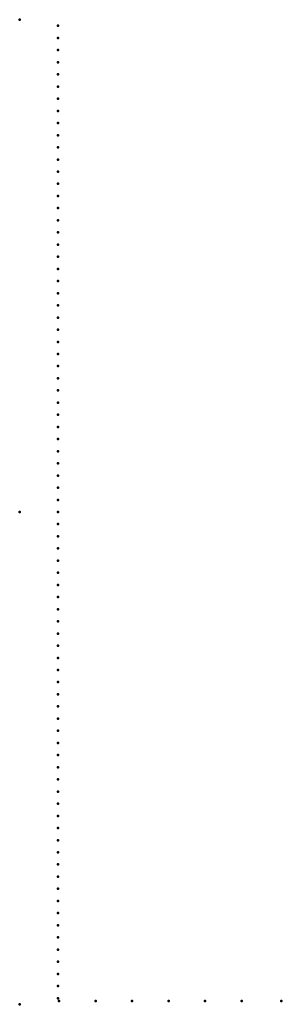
# Model space of a CAD drawing. Header units: millimetres. Extents: x 0 to 239, y -450 to 450.
import ezdxf

# ---------------------------------------------------------------- set-up
doc = ezdxf.new("R2010")
doc.units = ezdxf.units.MM
doc.layers.add('ConnectionPoints', color=7, linetype='Continuous', lineweight=50)

msp = doc.modelspace()

# ---------------------------------------------------------------- linework, layer by layer
at = {"layer": 'ConnectionPoints'}
for p in [(0, 450, 70), (35, 444.4, 70), (35, 433.29, 70), (35, 422.18, 70), (35, 411.07, 70), (35, 399.96, 70), (35, 388.85, 70), (35, 377.74, 70), (35, 366.63, 70), (35, 355.52, 70), (35, 344.41, 70), (35, 333.3, 70), (35, 322.19, 70), (35, 311.08, 70), (35, 299.97, 70), (35, 288.86, 70), (35, 277.75, 70), (35, 266.64, 70), (35, 255.53, 70), (35, 244.42, 70), (35, 233.31, 70), (35, 222.2, 70), (35, 211.09, 70), (35, 199.98, 70), (35, 188.87, 70), (35, 177.76, 70), (35, 166.65, 70), (35, 155.54, 70), (35, 144.43, 70), (35, 133.32, 70), (35, 122.21, 70), (35, 111.1, 70), (35, 99.99, 70), (35, 88.88, 70), (35, 77.77, 70), (35, 66.66, 70), (35, 55.55, 70), (35, 44.44, 70), (35, 33.33, 70), (35, 22.22, 70), (35, 11.11, 70), (0, 0), (0, 0, 70), (0, 0, 70), (0, 0, 70), (35, 0, 70), (35, -11.11, 70), (35, -22.22, 70), (35, -33.33, 70), (35, -44.44, 70), (35, -55.55, 70), (35, -66.66, 70), (35, -77.77, 70), (35, -88.88, 70), (35, -99.99, 70), (35, -111.1, 70), (35, -122.21, 70), (35, -133.32, 70), (35, -144.43, 70), (35, -155.54, 70), (35, -166.65, 70), (35, -177.76, 70), (35, -188.87, 70), (35, -199.98, 70), (35, -211.09, 70), (35, -222.2, 70), (35, -233.31, 70), (35, -244.42, 70), (35, -255.53, 70), (35, -266.64, 70), (35, -277.75, 70), (35, -288.86, 70), (35, -299.97, 70), (35, -311.08, 70), (35, -322.19, 70), (35, -333.3, 70), (35, -344.41, 70), (35, -355.52, 70), (35, -366.63, 70), (35, -377.74, 70), (35, -388.85, 70), (35, -399.96, 70), (35, -411.07, 70), (35, -422.18, 70), (35, -433.29, 70), (0, -450, 70), (35, -444.4, 70), (36, -447, 70), (69.33, -447, 70), (102.66, -447, 70), (135.99, -447, 70), (169.32, -447, 70), (202.65, -447, 70), (239, -447, 70)]:
    msp.add_point(p, dxfattribs=at)
at = {"layer": 'ConnectionPoints', "extrusion": (0, 1.22465e-16, -1)}
for p in [(35, 444.4, 70), (35, 433.29, 70), (35, 422.18, 70), (35, 411.07, 70), (35, 399.96, 70), (35, 388.85, 70), (35, 377.74, 70), (35, 366.63, 70), (35, 355.52, 70), (35, 344.41, 70), (35, 333.3, 70), (35, 322.19, 70), (35, 311.08, 70), (35, 299.97, 70), (35, 288.86, 70), (35, 277.75, 70), (35, 266.64, 70), (35, 255.53, 70), (35, 244.42, 70), (35, 233.31, 70), (35, 222.2, 70), (35, 211.09, 70), (35, 199.98, 70), (35, 188.87, 70), (35, 177.76, 70), (35, 166.65, 70), (35, 155.54, 70), (35, 144.43, 70), (35, 133.32, 70), (35, 122.21, 70), (35, 111.1, 70), (35, 99.99, 70), (35, 88.88, 70), (35, 77.77, 70), (35, 66.66, 70), (35, 55.55, 70), (35, 44.44, 70), (35, 33.33, 70), (35, 22.22, 70), (35, 11.11, 70), (0, 0, 70), (0, 0, 70), (35, 0, 70), (35, -11.11, 70), (35, -22.22, 70), (35, -33.33, 70), (35, -44.44, 70), (35, -55.55, 70), (35, -66.66, 70), (35, -77.77, 70), (35, -88.88, 70), (35, -99.99, 70), (35, -111.1, 70), (35, -122.21, 70), (35, -133.32, 70), (35, -144.43, 70), (35, -155.54, 70), (35, -166.65, 70), (35, -177.76, 70), (35, -188.87, 70), (35, -199.98, 70), (35, -211.09, 70), (35, -222.2, 70), (35, -233.31, 70), (35, -244.42, 70), (35, -255.53, 70), (35, -266.64, 70), (35, -277.75, 70), (35, -288.86, 70), (35, -299.97, 70), (35, -311.08, 70), (35, -322.19, 70), (35, -333.3, 70), (35, -344.41, 70), (35, -355.52, 70), (35, -366.63, 70), (35, -377.74, 70), (35, -388.85, 70), (35, -399.96, 70), (35, -411.07, 70), (35, -422.18, 70), (35, -433.29, 70), (35, -444.4, 70), (36, -447, 70), (69.33, -447, 70), (102.66, -447, 70), (135.99, -447, 70), (169.32, -447, 70), (202.65, -447, 70), (239, -447, 70)]:
    msp.add_point(p, dxfattribs=at)
at = {"layer": 'ConnectionPoints', "extrusion": (-1.49976e-32, -1.22465e-16, -1)}
msp.add_point((0, 0), dxfattribs=at)

doc.saveas('drawing.dxf')
